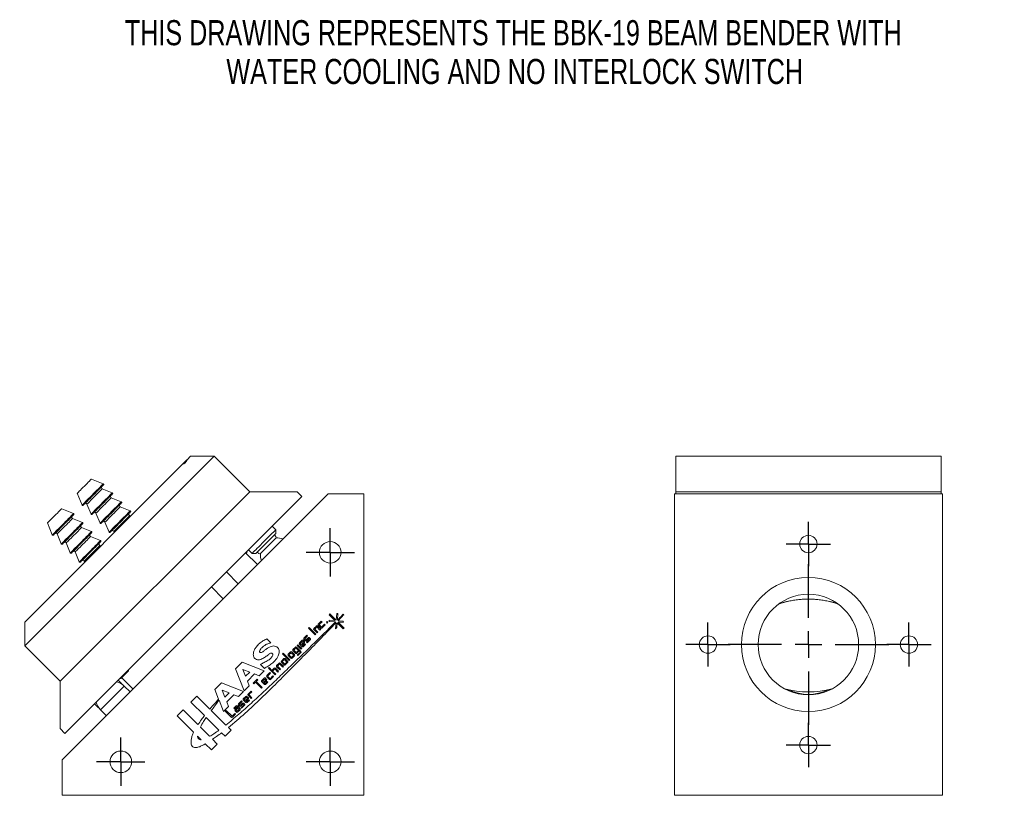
# Model space of a CAD drawing. Header units: inches. Extents: x 1.8 to 19.2, y 2.8 to 15.2.
# Tile 1 of 4: x 1.8 to 9.2, y 7.4 to 13.2. Entities that reach past the tile are written whole.
import ezdxf

# ---------------------------------------------------------------- set-up
doc = ezdxf.new("R2010")
doc.units = ezdxf.units.IN
doc.header["$MEASUREMENT"] = 0
doc.layers.add('SLD-0', color=7, linetype='Continuous')
doc.styles.add('SLDTEXTSTYLE0', font='TXT', dxfattribs={"width": 0.75})

# ---------------------------------------------------------------- blocks, each defined once
blk = doc.blocks.new('SW_NOTE_0')
at = {"layer": 'SLD-0', "color": 0, "char_height": 0.1875, "attachment_point": 2, "style": 'SLDTEXTSTYLE0'}
for s, insert in [('THIS DRAWING REPRESENTS THE BBK-19 BEAM BENDER WITH', (3.4424, 0.2417)), ('WATER COOLING AND NO INTERLOCK SWITCH', (3.4539, -0.0477))]:
    blk.add_mtext(s, dxfattribs=dict(at, insert=insert))
blk = doc.blocks.new('SW_CENTERMARKSYMBOL_8')
at = {"layer": 'SLD-0', "color": 0}
for p, q in [((0, 0.1), (0, 0.165)), ((0, 0), (0, 0.1)), ((-0.1, 0), (-0.165, 0)), ((0, 0), (-0.1, 0)), ((0, 0), (0, -0.1)), ((0, 0), (0.1, 0)), ((0.1, 0), (0.165, 0)), ((0, -0.1), (0, -0.165))]:
    blk.add_line(p, q, dxfattribs=at)
blk = doc.blocks.new('SW_CENTERMARKSYMBOL_9')
at = {"layer": 'SLD-0', "color": 0}
for p, q in [((0, 0.1), (0, 0.165)), ((0, 0), (0, 0.1)), ((-0.1, 0), (-0.165, 0)), ((0, 0), (-0.1, 0)), ((0, 0), (0, -0.1)), ((0, 0), (0.1, 0)), ((0.1, 0), (0.165, 0)), ((0, -0.1), (0, -0.165))]:
    blk.add_line(p, q, dxfattribs=at)
blk = doc.blocks.new('SW_CENTERMARKSYMBOL_10')
at = {"layer": 'SLD-0', "color": 0}
for p, q in [((0, 0.1), (0, 0.165)), ((0, 0), (0, 0.1)), ((-0.1, 0), (-0.165, 0)), ((0, 0), (-0.1, 0)), ((0, 0), (0, -0.1)), ((0, 0), (0.1, 0)), ((0.1, 0), (0.165, 0)), ((0, -0.1), (0, -0.165))]:
    blk.add_line(p, q, dxfattribs=at)
blk = doc.blocks.new('SW_CENTERMARKSYMBOL_11')
at = {"layer": 'SLD-0', "color": 0}
for p, q in [((0, 0.1), (0, 0.165)), ((0, 0), (0, 0.1)), ((-0.1, 0), (-0.165, 0)), ((0, 0), (-0.1, 0)), ((0, 0), (0, -0.1)), ((0, 0), (0.1, 0)), ((0.1, 0), (0.165, 0)), ((0, -0.1), (0, -0.165))]:
    blk.add_line(p, q, dxfattribs=at)
blk = doc.blocks.new('SW_CENTERMARKSYMBOL_12')
at = {"layer": 'SLD-0', "color": 0}
for p, q in [((0, 0.2), (0, 0.6)), ((0, 0), (0, 0.1)), ((-0.2, 0), (-0.6, 0)), ((0, 0), (-0.1, 0)), ((0, 0), (0, -0.1)), ((0, 0), (0.1, 0)), ((0.2, 0), (0.6, 0)), ((0, -0.2), (0, -0.6))]:
    blk.add_line(p, q, dxfattribs=at)
blk = doc.blocks.new('SW_CENTERMARKSYMBOL_13')
at = {"layer": 'SLD-0', "color": 0}
for p, q in [((0, 0.1), (0, 0.1805)), ((0, 0), (0, 0.1)), ((-0.1, 0), (-0.1805, 0)), ((0, 0), (-0.1, 0)), ((0, 0), (0, -0.1)), ((0, 0), (0.1, 0)), ((0.1, 0), (0.1805, 0)), ((0, -0.1), (0, -0.1805))]:
    blk.add_line(p, q, dxfattribs=at)
blk = doc.blocks.new('SW_CENTERMARKSYMBOL_14')
at = {"layer": 'SLD-0', "color": 0}
for p, q in [((0, 0.1), (0, 0.1805)), ((0, 0), (0, 0.1)), ((-0.1, 0), (-0.1805, 0)), ((0, 0), (-0.1, 0)), ((0, 0), (0, -0.1)), ((0, 0), (0.1, 0)), ((0.1, 0), (0.1805, 0)), ((0, -0.1), (0, -0.1805))]:
    blk.add_line(p, q, dxfattribs=at)
blk = doc.blocks.new('SW_CENTERMARKSYMBOL_15')
at = {"layer": 'SLD-0', "color": 0}
for p, q in [((0, 0.1), (0, 0.1805)), ((0, 0), (0, 0.1)), ((-0.1, 0), (-0.1805, 0)), ((0, 0), (-0.1, 0)), ((0, 0), (0, -0.1)), ((0, 0), (0.1, 0)), ((0.1, 0), (0.1805, 0)), ((0, -0.1), (0, -0.1805))]:
    blk.add_line(p, q, dxfattribs=at)

msp = doc.modelspace()

# ---------------------------------------------------------------- linework, layer by layer
at = {"color": 7, "linetype": 'Continuous', "lineweight": 15}
for p, q in [((3.2745, 9.9483), (1.8603, 8.534)), ((3.0716, 9.9221), (3.0977, 9.9483)), ((3.2745, 9.9483), (3.0977, 9.9483)), ((3.2745, 9.9483), (3.5396, 9.6831)), ((8.6996, 9.9483), (6.7196, 9.9483)), ((6.7196, 9.9483), (6.7196, 9.6831)), ((8.6996, 9.9483), (8.6996, 9.6831)), ((1.8603, 8.7108), (3.0347, 9.8853)), ((2.4469, 9.7421), (2.3583, 9.7781)), ((2.5141, 9.675), (2.4395, 9.7052)), ((3.5396, 9.6831), (2.1254, 8.2689)), ((2.1405, 7.683), (4.1255, 9.668)), ((3.9285, 9.6477), (2.1608, 7.88)), ((2.2522, 9.672), (2.2882, 9.5834)), ((2.5812, 9.6078), (2.5066, 9.6381)), ((3.8932, 9.6831), (3.5396, 9.6831)), ((3.8932, 9.6831), (3.9285, 9.6477)), ((4.1255, 9.668), (4.3905, 9.668)), ((4.3905, 9.668), (4.3905, 7.418)), ((6.7096, 9.668), (6.7096, 7.418)), ((8.7096, 9.668), (6.7096, 9.668)), ((6.7207, 9.6831), (6.7196, 9.6831)), ((6.7196, 9.6831), (6.7196, 9.668)), ((8.6996, 9.6831), (6.7207, 9.6831)), ((6.7207, 9.6831), (6.7207, 9.668)), ((8.6996, 9.6831), (8.6996, 9.668)), ((8.7096, 9.668), (8.7096, 7.418)), ((2.2251, 9.5204), (2.1365, 9.5563)), ((2.3251, 9.5909), (2.3553, 9.5162)), ((2.6484, 9.5406), (2.5738, 9.5709)), ((2.0835, 9.5033), (2.0304, 9.4502)), ((2.2923, 9.4532), (2.2177, 9.4834)), ((2.3922, 9.5237), (2.4225, 9.4491)), ((2.652, 9.5026), (2.6437, 9.5049)), ((2.0304, 9.4502), (2.0664, 9.3616)), ((2.1605, 9.4263), (2.1033, 9.3691)), ((2.3595, 9.386), (2.2848, 9.4163)), ((2.4594, 9.4565), (2.4897, 9.3819)), ((3.7337, 9.3999), (3.7072, 9.4264)), ((2.1033, 9.3691), (2.1335, 9.2944)), ((2.4266, 9.3188), (2.352, 9.3491)), ((2.5254, 9.3866), (2.5277, 9.3783)), ((3.7337, 9.3716), (3.5946, 9.2324)), ((3.7337, 9.3716), (3.7337, 9.3999)), ((2.1705, 9.3019), (2.2007, 9.2273)), ((2.4302, 9.2808), (2.4219, 9.2831)), ((2.2376, 9.2347), (2.2679, 9.1601)), ((3.5973, 9.1397), (3.5089, 9.2281)), ((3.5179, 9.2302), (3.5179, 9.2371)), ((3.5304, 9.2496), (3.557, 9.2231)), ((3.557, 9.2231), (3.5681, 9.2342)), ((3.557, 9.2231), (3.5852, 9.2231)), ((3.5946, 9.2324), (3.5852, 9.2231)), ((2.3036, 9.1648), (2.3059, 9.1565)), ((3.4539, 8.9963), (3.3655, 9.0847)), ((3.2541, 8.9733), (3.3425, 8.885)), ((4.1324, 8.7657), (4.1383, 8.7717)), ((4.1758, 8.7222), (4.1324, 8.7657)), ((4.1383, 8.7717), (4.1859, 8.7241)), ((4.1859, 8.7241), (4.1902, 8.7741)), ((4.1902, 8.7741), (4.198, 8.7735)), ((4.198, 8.7735), (4.1939, 8.7259)), ((4.2381, 8.7691), (4.2418, 8.7655)), ((1.8603, 8.7108), (1.8603, 8.534)), ((4.0188, 8.663), (4.0369, 8.6811)), ((4.0407, 8.6746), (4.0246, 8.6585)), ((4.064, 8.6512), (4.0407, 8.6746)), ((4.0456, 8.6811), (4.0697, 8.6569)), ((4.0517, 8.6961), (4.0741, 8.7185)), ((4.0715, 8.6676), (4.0517, 8.6874)), ((4.0793, 8.7133), (4.0576, 8.6916)), ((4.0576, 8.6916), (4.0765, 8.6726)), ((4.0741, 8.7185), (4.0793, 8.7133)), ((4.0765, 8.6726), (4.0983, 8.6944)), ((4.1027, 8.69), (4.0802, 8.6676)), ((4.0983, 8.6944), (4.1027, 8.69)), ((4.1119, 8.7097), (4.1178, 8.7155)), ((4.118, 8.7037), (4.1119, 8.7097)), ((4.1178, 8.7155), (4.1238, 8.7095)), ((4.1238, 8.7095), (4.118, 8.7037)), ((4.1328, 8.7145), (4.1337, 8.7248)), ((4.1798, 8.712), (4.1328, 8.7145)), ((4.1337, 8.7248), (4.1758, 8.7222)), ((4.1806, 8.6608), (4.1844, 8.7054)), ((4.1922, 8.7059), (4.1891, 8.6693)), ((4.2383, 8.6597), (4.1922, 8.7059)), ((4.199, 8.711), (4.2443, 8.6657)), ((4.24, 8.7089), (4.199, 8.711)), ((4.1991, 8.7208), (4.2383, 8.7185)), ((4.2383, 8.7185), (4.24, 8.7089)), ((3.9444, 8.5895), (3.9669, 8.612)), ((3.9721, 8.6068), (3.9503, 8.585)), ((3.9669, 8.612), (3.9721, 8.6068)), ((3.9792, 8.6659), (3.9842, 8.671)), ((4.029, 8.6161), (3.9792, 8.6659)), ((3.9842, 8.671), (4.034, 8.6211)), ((4.043, 8.6301), (4.0188, 8.6543)), ((4.0246, 8.6585), (4.048, 8.6351)), ((4.034, 8.6211), (4.029, 8.6161)), ((4.048, 8.6351), (4.043, 8.6301)), ((4.0697, 8.6569), (4.064, 8.6512)), ((4.1891, 8.6693), (4.1806, 8.6608)), ((4.2443, 8.6657), (4.2383, 8.6597)), ((1.8603, 8.534), (2.1254, 8.2689)), ((3.6679, 8.5848), (3.6968, 8.5559)), ((3.8939, 8.5366), (3.8989, 8.5416)), ((3.9224, 8.5081), (3.8939, 8.5366)), ((3.8989, 8.5416), (3.9274, 8.5131)), ((3.9113, 8.5551), (3.9294, 8.5731)), ((3.9311, 8.5265), (3.9113, 8.5464)), ((3.9171, 8.5505), (3.9332, 8.5666)), ((3.9256, 8.5421), (3.9171, 8.5505)), ((3.9417, 8.5581), (3.9256, 8.5421)), ((3.9475, 8.555), (3.9301, 8.5376)), ((3.9301, 8.5376), (3.9361, 8.5316)), ((3.9332, 8.5666), (3.9417, 8.5581)), ((3.9361, 8.5316), (3.9522, 8.5476)), ((3.9381, 8.5731), (3.9475, 8.5637)), ((3.9565, 8.5433), (3.9398, 8.5265)), ((3.9539, 8.5714), (3.9444, 8.5808)), ((3.9503, 8.585), (3.9588, 8.5765)), ((3.9522, 8.5476), (3.9565, 8.5433)), ((3.9588, 8.5765), (3.9762, 8.5939)), ((3.9807, 8.5894), (3.9626, 8.5714)), ((3.9642, 8.561), (3.9867, 8.5834)), ((3.9686, 8.5566), (3.9642, 8.561)), ((3.991, 8.5791), (3.9686, 8.5566)), ((3.9867, 8.5834), (3.9807, 8.5894)), ((3.9849, 8.5939), (3.991, 8.5878)), ((3.7855, 8.4731), (3.7905, 8.4781)), ((3.8353, 8.4233), (3.7855, 8.4731)), ((3.7905, 8.4781), (3.8403, 8.4283)), ((3.827, 8.4702), (3.8451, 8.4883)), ((3.8468, 8.4417), (3.827, 8.4615)), ((3.8328, 8.4657), (3.8489, 8.4818)), ((3.8518, 8.4467), (3.8328, 8.4657)), ((3.8489, 8.4818), (3.8679, 8.4628)), ((3.8679, 8.4628), (3.8518, 8.4467)), ((3.8538, 8.4883), (3.8736, 8.4685)), ((3.8736, 8.4598), (3.8555, 8.4417)), ((3.8626, 8.5061), (3.8807, 8.5241)), ((3.8824, 8.4775), (3.8626, 8.4973)), ((3.8684, 8.5015), (3.8845, 8.5176)), ((3.8874, 8.4825), (3.8684, 8.5015)), ((3.8845, 8.5176), (3.9035, 8.4986)), ((3.9035, 8.4986), (3.8874, 8.4825)), ((3.8894, 8.5241), (3.9218, 8.4917)), ((3.9092, 8.4956), (3.8911, 8.4775)), ((3.895, 8.4649), (3.9175, 8.4873)), ((3.8994, 8.4605), (3.895, 8.4649)), ((3.9218, 8.483), (3.8994, 8.4605)), ((3.9175, 8.4873), (3.9092, 8.4956)), ((3.9274, 8.5131), (3.9224, 8.5081)), ((3.4346, 8.3625), (3.4842, 8.4121)), ((3.4842, 8.4121), (3.6485, 8.3478)), ((3.6488, 8.3648), (3.6199, 8.3937)), ((3.7407, 8.3864), (3.7587, 8.4045)), ((3.7648, 8.3536), (3.7407, 8.3777)), ((3.7626, 8.398), (3.7465, 8.3819)), ((3.7465, 8.3819), (3.7698, 8.3586)), ((3.7859, 8.3746), (3.7626, 8.398)), ((3.7675, 8.4045), (3.7916, 8.3804)), ((3.7762, 8.4201), (3.7943, 8.4381)), ((3.796, 8.3916), (3.7762, 8.4114)), ((3.7821, 8.4155), (3.7981, 8.4316)), ((3.801, 8.3966), (3.7821, 8.4155)), ((3.7916, 8.3804), (3.7859, 8.3746)), ((3.7981, 8.4316), (3.8171, 8.4126)), ((3.8171, 8.4126), (3.801, 8.3966)), ((3.803, 8.4381), (3.8228, 8.4183)), ((3.8228, 8.4096), (3.8047, 8.3916)), ((3.8403, 8.4283), (3.8353, 8.4233)), ((2.634, 8.3463), (2.5784, 8.2906)), ((2.634, 8.3463), (2.634, 8.3532)), ((3.4989, 8.1982), (3.4346, 8.3625)), ((3.4892, 8.3575), (3.5406, 8.3373)), ((3.5093, 8.3061), (3.4892, 8.3575)), ((3.5406, 8.3373), (3.5093, 8.3061)), ((3.5762, 8.3234), (3.5233, 8.2705)), ((3.6106, 8.31), (3.5762, 8.3234)), ((3.6485, 8.3478), (3.6106, 8.31)), ((3.6668, 8.3112), (3.6893, 8.3336)), ((3.6944, 8.3284), (3.6727, 8.3067)), ((3.6727, 8.3067), (3.6916, 8.2877)), ((3.6789, 8.3666), (3.684, 8.3716)), ((3.7288, 8.3167), (3.6789, 8.3666)), ((3.684, 8.3716), (3.7053, 8.3503)), ((3.6893, 8.3336), (3.6944, 8.3284)), ((3.6916, 8.2877), (3.7134, 8.3095)), ((3.7178, 8.3051), (3.6953, 8.2827)), ((3.7053, 8.3503), (3.7227, 8.3677)), ((3.7265, 8.3612), (3.7105, 8.3451)), ((3.7105, 8.3451), (3.7338, 8.3218)), ((3.7134, 8.3095), (3.7178, 8.3051)), ((3.7499, 8.3378), (3.7265, 8.3612)), ((3.7338, 8.3218), (3.7288, 8.3167)), ((3.7314, 8.3677), (3.7556, 8.3435)), ((3.7556, 8.3435), (3.7499, 8.3378)), ((3.7698, 8.3586), (3.7648, 8.3536)), ((2.1254, 8.2689), (2.1254, 7.9153)), ((2.6027, 8.2328), (2.5143, 8.1444)), ((2.5847, 8.2508), (2.5582, 8.2774)), ((2.5714, 8.2906), (2.5784, 8.2906)), ((2.5828, 8.249), (2.5847, 8.2508)), ((2.5839, 8.2962), (2.6688, 8.2112)), ((2.5847, 8.2477), (2.5847, 8.2508)), ((2.6466, 8.189), (2.6027, 8.2328)), ((3.2794, 8.2073), (3.329, 8.2569)), ((3.329, 8.2569), (3.4933, 8.1926)), ((3.5367, 8.236), (3.4989, 8.1982)), ((3.5233, 8.2705), (3.5367, 8.236)), ((3.5657, 8.2536), (3.596, 8.284)), ((3.5698, 8.2495), (3.5657, 8.2536)), ((3.5829, 8.2626), (3.5698, 8.2495)), ((3.6287, 8.2169), (3.5829, 8.2626)), ((3.6002, 8.2798), (3.588, 8.2676)), ((3.588, 8.2676), (3.6337, 8.2219)), ((3.596, 8.284), (3.6002, 8.2798)), ((3.6298, 8.2742), (3.6479, 8.2922)), ((3.6496, 8.2457), (3.6298, 8.2655)), ((3.6356, 8.2696), (3.6517, 8.2857)), ((3.6441, 8.2612), (3.6356, 8.2696)), ((3.6602, 8.2772), (3.6441, 8.2612)), ((3.666, 8.2741), (3.6486, 8.2567)), ((3.6486, 8.2567), (3.6546, 8.2507)), ((3.6517, 8.2857), (3.6602, 8.2772)), ((3.6546, 8.2507), (3.6707, 8.2667)), ((3.6566, 8.2922), (3.666, 8.2828)), ((3.675, 8.2624), (3.6583, 8.2457)), ((3.6866, 8.2827), (3.6668, 8.3025)), ((3.6707, 8.2667), (3.675, 8.2624)), ((3.1014, 8.1135), (3.1457, 8.1578)), ((3.1457, 8.1578), (3.2419, 8.0616)), ((3.3077, 8.135), (3.2794, 8.2073)), ((3.334, 8.2023), (3.3854, 8.1822)), ((3.3541, 8.1509), (3.334, 8.2023)), ((3.3854, 8.1822), (3.3541, 8.1509)), ((3.421, 8.1682), (3.3681, 8.1153)), ((3.4555, 8.1548), (3.421, 8.1682)), ((3.4933, 8.1926), (3.4555, 8.1548)), ((3.5272, 8.1737), (3.5496, 8.1961)), ((3.5513, 8.1408), (3.5272, 8.1649)), ((3.5548, 8.1909), (3.533, 8.1691)), ((3.533, 8.1691), (3.5563, 8.1458)), ((3.5496, 8.1961), (3.5548, 8.1909)), ((3.6337, 8.2219), (3.6287, 8.2169)), ((7.5344, 8.2114), (7.563, 8.2045)), ((7.563, 8.1978), (7.563, 8.2045)), ((7.8561, 8.2045), (7.8847, 8.2114)), ((7.8561, 8.2045), (7.8561, 8.1978)), ((2.3814, 8.1006), (2.4079, 8.0741)), ((3.2023, 8.0125), (3.1014, 8.1135)), ((3.3437, 8.043), (3.3105, 8.1279)), ((3.3681, 8.1153), (3.3815, 8.0809)), ((3.422, 8.0685), (3.4387, 8.0852)), ((3.4474, 8.0852), (3.4673, 8.0654)), ((3.455, 8.1004), (3.4775, 8.1228)), ((3.4645, 8.0822), (3.455, 8.0916)), ((3.4827, 8.1176), (3.4609, 8.0958)), ((3.4609, 8.0958), (3.4694, 8.0874)), ((3.4694, 8.0874), (3.4868, 8.1048)), ((3.4913, 8.1003), (3.4732, 8.0822)), ((3.4749, 8.0718), (3.4973, 8.0943)), ((3.4775, 8.1228), (3.4827, 8.1176)), ((3.5016, 8.0899), (3.4792, 8.0675)), ((3.4973, 8.0943), (3.4913, 8.1003)), ((3.4919, 8.138), (3.51, 8.1561)), ((3.5117, 8.1095), (3.4919, 8.1293)), ((3.4955, 8.1048), (3.5016, 8.0986)), ((3.4978, 8.1334), (3.5138, 8.1495)), ((3.5062, 8.125), (3.4978, 8.1334)), ((3.5223, 8.1411), (3.5062, 8.125)), ((3.5281, 8.1379), (3.5107, 8.1205)), ((3.5107, 8.1205), (3.5167, 8.1145)), ((3.5138, 8.1495), (3.5223, 8.1411)), ((3.5167, 8.1145), (3.5328, 8.1305)), ((3.5187, 8.1561), (3.5281, 8.1466)), ((3.5372, 8.1262), (3.5204, 8.1095)), ((3.5328, 8.1305), (3.5372, 8.1262)), ((3.5563, 8.1458), (3.5513, 8.1408)), ((2.4079, 8.0741), (2.4098, 8.0759)), ((2.4079, 8.0741), (2.411, 8.0741)), ((2.4259, 8.056), (2.4698, 8.0122)), ((2.9989, 8.011), (3.0433, 8.0554)), ((3.1211, 7.8889), (2.9989, 8.011)), ((3.0433, 8.0554), (3.1534, 7.9453)), ((3.2528, 8.0507), (3.361, 7.9425)), ((3.3815, 8.0809), (3.3437, 8.043)), ((3.3575, 8.0452), (3.3637, 8.0514)), ((3.4024, 8.0003), (3.3575, 8.0452)), ((3.3637, 8.0514), (3.4078, 8.0073)), ((3.4078, 8.0073), (3.4284, 8.0279)), ((3.4336, 8.0227), (3.4111, 8.0003)), ((3.4264, 8.0641), (3.422, 8.0685)), ((3.4424, 8.0802), (3.4264, 8.0641)), ((3.4284, 8.0279), (3.4336, 8.0227)), ((3.431, 8.0568), (3.4484, 8.0742)), ((3.4405, 8.0386), (3.431, 8.0481)), ((3.4369, 8.0536), (3.4529, 8.0697)), ((3.4453, 8.0452), (3.4369, 8.0536)), ((3.4484, 8.0742), (3.4424, 8.0802)), ((3.4614, 8.0612), (3.4453, 8.0452)), ((3.4673, 8.0567), (3.4492, 8.0386)), ((3.4529, 8.0697), (3.4614, 8.0612)), ((3.4792, 8.0675), (3.4749, 8.0718)), ((3.2154, 7.9995), (3.3103, 7.9045)), ((2.1254, 7.9153), (2.1608, 7.88)), ((3.2405, 7.8581), (3.1717, 7.9269)), ((3.3559, 7.8589), (3.3302, 7.8846)), ((3.4003, 7.9032), (3.3559, 7.8589)), ((3.3801, 7.9234), (3.4003, 7.9032)), ((3.15, 7.86), (3.1778, 7.8321)), ((3.2535, 7.7565), (3.2081, 7.8019)), ((3.2978, 7.8008), (3.2535, 7.7565)), ((3.2626, 7.8361), (3.2978, 7.8008)), ((7.6446, 7.793), (7.7746, 7.793)), ((2.1405, 7.418), (2.1405, 7.683)), ((4.3905, 7.418), (2.1405, 7.418)), ((8.7096, 7.418), (6.7096, 7.418))]:
    msp.add_line(p, q, dxfattribs=at)
at = {"color": 7, "linetype": 'Continuous', "lineweight": 15, "flags": 128}
for points in [[(3.0347, 9.8853), (3.0351, 9.8856), (3.0439, 9.8944), (3.0531, 9.9037), (3.0624, 9.913), (3.0712, 9.9218), (3.0716, 9.9221)], [(2.3583, 9.7781), (2.3573, 9.7771), (2.3543, 9.774), (2.3494, 9.7691), (2.3428, 9.7625), (2.3347, 9.7545), (2.3256, 9.7453), (2.3156, 9.7354), (2.3053, 9.725)], [(2.3053, 9.725), (2.2949, 9.7147), (2.285, 9.7047), (2.2758, 9.6956), (2.2678, 9.6875), (2.2612, 9.6809), (2.2563, 9.676), (2.2532, 9.673), (2.2522, 9.672)], [(2.2882, 9.5834), (2.2882, 9.5835), (2.2898, 9.585), (2.2933, 9.5886), (2.2988, 9.594), (2.306, 9.6013), (2.3149, 9.6101), (2.3251, 9.6204), (2.3364, 9.6317), (2.3485, 9.6438), (2.3611, 9.6564), (2.3739, 9.6692), (2.3865, 9.6818), (2.3986, 9.6939), (2.4099, 9.7052), (2.4202, 9.7154), (2.429, 9.7243), (2.4363, 9.7315), (2.4417, 9.737), (2.4453, 9.7405), (2.4468, 9.7421), (2.4469, 9.7421)], [(2.4485, 9.734), (2.4483, 9.7337), (2.4462, 9.7317), (2.4421, 9.7276), (2.4362, 9.7216), (2.4284, 9.7139), (2.4192, 9.7046), (2.4087, 9.6941), (2.3971, 9.6826), (2.385, 9.6704), (2.3724, 9.6579)], [(2.4395, 9.7052), (2.4394, 9.7052), (2.4378, 9.7036), (2.4343, 9.7001), (2.4288, 9.6946), (2.4217, 9.6875), (2.4132, 9.679), (2.4035, 9.6693), (2.3931, 9.6589), (2.3823, 9.648)], [(2.3724, 9.6579), (2.3599, 9.6453), (2.3477, 9.6332), (2.3362, 9.6216), (2.3257, 9.6111), (2.3164, 9.6019), (2.3087, 9.5941), (2.3027, 9.5882), (2.2987, 9.5841), (2.2966, 9.582), (2.2963, 9.5818)], [(2.3823, 9.648), (2.3714, 9.6372), (2.361, 9.6268), (2.3513, 9.6171), (2.3428, 9.6086), (2.3357, 9.6015), (2.3302, 9.596), (2.3267, 9.5925), (2.3251, 9.5909), (2.3251, 9.5909)], [(2.3553, 9.5162), (2.3554, 9.5163), (2.3569, 9.5178), (2.3605, 9.5214), (2.366, 9.5269), (2.3732, 9.5341), (2.3821, 9.543), (2.3923, 9.5532), (2.4036, 9.5645), (2.4157, 9.5766), (2.4283, 9.5892), (2.4411, 9.602), (2.4537, 9.6146), (2.4658, 9.6267), (2.4771, 9.638), (2.4873, 9.6482), (2.4962, 9.6571), (2.5034, 9.6643), (2.5089, 9.6698), (2.5125, 9.6734), (2.514, 9.6749), (2.5141, 9.675)], [(2.5157, 9.6668), (2.5155, 9.6665), (2.5134, 9.6645), (2.5093, 9.6604), (2.5033, 9.6544), (2.4956, 9.6467), (2.4864, 9.6374), (2.4758, 9.6269), (2.4643, 9.6154), (2.4521, 9.6032), (2.4396, 9.5907)], [(2.5066, 9.6381), (2.5066, 9.638), (2.505, 9.6364), (2.5015, 9.6329), (2.496, 9.6275), (2.4889, 9.6203), (2.4804, 9.6118), (2.4707, 9.6021), (2.4603, 9.5917), (2.4494, 9.5809)], [(2.1365, 9.5563), (2.1355, 9.5553), (2.1325, 9.5522), (2.1276, 9.5473), (2.121, 9.5408), (2.1129, 9.5327), (2.1038, 9.5235), (2.0938, 9.5136), (2.0835, 9.5033)], [(2.4396, 9.5907), (2.4271, 9.5782), (2.4149, 9.566), (2.4034, 9.5545), (2.3929, 9.5439), (2.3836, 9.5347), (2.3759, 9.527), (2.3699, 9.521), (2.3658, 9.5169), (2.3638, 9.5148), (2.3635, 9.5146)], [(2.4494, 9.5809), (2.4386, 9.57), (2.4282, 9.5596), (2.4185, 9.5499), (2.41, 9.5414), (2.4029, 9.5343), (2.3974, 9.5288), (2.3939, 9.5253), (2.3923, 9.5237), (2.3922, 9.5237)], [(2.4225, 9.4491), (2.4226, 9.4491), (2.4241, 9.4507), (2.4277, 9.4542), (2.4331, 9.4597), (2.4404, 9.467), (2.4492, 9.4758), (2.4595, 9.486), (2.4708, 9.4973), (2.4829, 9.5094), (2.4955, 9.522), (2.5083, 9.5348), (2.5209, 9.5474), (2.533, 9.5595), (2.5443, 9.5709), (2.5545, 9.5811), (2.5634, 9.5899), (2.5706, 9.5972), (2.5761, 9.6026), (2.5796, 9.6062), (2.5812, 9.6077), (2.5812, 9.6078)], [(2.5829, 9.5996), (2.5826, 9.5994), (2.5806, 9.5973), (2.5765, 9.5932), (2.5705, 9.5872), (2.5628, 9.5795), (2.5535, 9.5703), (2.543, 9.5597), (2.5315, 9.5482), (2.5193, 9.536), (2.5068, 9.5235)], [(2.5738, 9.5709), (2.5737, 9.5708), (2.5722, 9.5693), (2.5686, 9.5657), (2.5632, 9.5603), (2.5561, 9.5532), (2.5475, 9.5446), (2.5379, 9.5349), (2.5274, 9.5245), (2.5166, 9.5137)], [(2.0664, 9.3616), (2.0664, 9.3617), (2.068, 9.3632), (2.0715, 9.3668), (2.077, 9.3723), (2.0843, 9.3795), (2.0931, 9.3884), (2.1033, 9.3986), (2.1146, 9.4099), (2.1267, 9.422), (2.1393, 9.4346), (2.1521, 9.4474), (2.1647, 9.46), (2.1768, 9.4721), (2.1882, 9.4834), (2.1984, 9.4936), (2.2072, 9.5025), (2.2145, 9.5097), (2.2199, 9.5152), (2.2235, 9.5188), (2.225, 9.5203), (2.2251, 9.5204)], [(2.2268, 9.5122), (2.2265, 9.5119), (2.2244, 9.5099), (2.2203, 9.5058), (2.2144, 9.4998), (2.2066, 9.4921), (2.1974, 9.4828), (2.1869, 9.4723), (2.1754, 9.4608), (2.1632, 9.4486), (2.1506, 9.4361)], [(2.2177, 9.4834), (2.2176, 9.4834), (2.216, 9.4818), (2.2125, 9.4783), (2.2071, 9.4728), (2.1999, 9.4657), (2.1914, 9.4572), (2.1817, 9.4475), (2.1713, 9.4371), (2.1605, 9.4263)], [(2.5068, 9.5235), (2.4943, 9.511), (2.4821, 9.4988), (2.4706, 9.4873), (2.46, 9.4768), (2.4508, 9.4675), (2.4431, 9.4598), (2.4371, 9.4538), (2.433, 9.4497), (2.4309, 9.4477), (2.4307, 9.4474)], [(2.5166, 9.5137), (2.5058, 9.5029), (2.4954, 9.4924), (2.4857, 9.4828), (2.4771, 9.4742), (2.47, 9.4671), (2.4646, 9.4617), (2.461, 9.4581), (2.4595, 9.4566), (2.4594, 9.4565)], [(2.4897, 9.3819), (2.4897, 9.382), (2.4913, 9.3835), (2.4948, 9.387), (2.5003, 9.3925), (2.5076, 9.3998), (2.5164, 9.4086), (2.5266, 9.4188), (2.5379, 9.4301), (2.5501, 9.4423), (2.5627, 9.4549), (2.5754, 9.4676), (2.588, 9.4802), (2.6002, 9.4924), (2.6115, 9.5037), (2.6217, 9.5139), (2.6305, 9.5227), (2.6378, 9.53), (2.6433, 9.5355), (2.6468, 9.539), (2.6484, 9.5406), (2.6484, 9.5406)], [(2.6501, 9.5325), (2.6498, 9.5322), (2.6477, 9.5301), (2.6437, 9.526), (2.6377, 9.5201), (2.63, 9.5123), (2.6207, 9.5031), (2.6102, 9.4926), (2.5987, 9.4811), (2.5865, 9.4689), (2.574, 9.4563)], [(2.6437, 9.5049), (2.6436, 9.5048), (2.642, 9.5032), (2.6383, 9.4995), (2.6327, 9.4939), (2.6253, 9.4865), (2.6165, 9.4777), (2.6065, 9.4677), (2.5957, 9.4569), (2.5846, 9.4458)], [(2.1506, 9.4361), (2.1381, 9.4235), (2.1259, 9.4114), (2.1144, 9.3999), (2.1039, 9.3893), (2.0946, 9.3801), (2.0869, 9.3724), (2.0809, 9.3664), (2.0769, 9.3623), (2.0748, 9.3602), (2.0745, 9.36)], [(2.1335, 9.2944), (2.1336, 9.2945), (2.1351, 9.296), (2.1387, 9.2996), (2.1442, 9.3051), (2.1514, 9.3123), (2.1603, 9.3212), (2.1705, 9.3314), (2.1818, 9.3427), (2.1939, 9.3548), (2.2065, 9.3674), (2.2193, 9.3802), (2.2319, 9.3928), (2.244, 9.4049), (2.2553, 9.4162), (2.2655, 9.4264), (2.2744, 9.4353), (2.2816, 9.4425), (2.2871, 9.448), (2.2907, 9.4516), (2.2922, 9.4531), (2.2923, 9.4532)], [(2.2939, 9.445), (2.2937, 9.4448), (2.2916, 9.4427), (2.2875, 9.4386), (2.2815, 9.4326), (2.2738, 9.4249), (2.2646, 9.4157), (2.254, 9.4051), (2.2425, 9.3936), (2.2303, 9.3814), (2.2178, 9.3689)], [(2.2848, 9.4163), (2.2848, 9.4162), (2.2832, 9.4147), (2.2797, 9.4111), (2.2742, 9.4057), (2.2671, 9.3985), (2.2586, 9.39), (2.2489, 9.3803), (2.2385, 9.3699), (2.2276, 9.3591)], [(2.574, 9.4563), (2.5614, 9.4438), (2.5492, 9.4316), (2.5377, 9.4201), (2.5272, 9.4096), (2.518, 9.4003), (2.5102, 9.3926), (2.5043, 9.3866), (2.5002, 9.3826), (2.4981, 9.3805), (2.4978, 9.3802)], [(2.5846, 9.4458), (2.5734, 9.4346), (2.5626, 9.4238), (2.5526, 9.4138), (2.5438, 9.405), (2.5364, 9.3976), (2.5308, 9.392), (2.5271, 9.3883), (2.5255, 9.3867), (2.5254, 9.3866)], [(2.2178, 9.3689), (2.2053, 9.3564), (2.1931, 9.3442), (2.1816, 9.3327), (2.1711, 9.3222), (2.1618, 9.3129), (2.1541, 9.3052), (2.1481, 9.2992), (2.144, 9.2951), (2.142, 9.293), (2.1417, 9.2928)], [(2.2276, 9.3591), (2.2168, 9.3483), (2.2064, 9.3378), (2.1967, 9.3282), (2.1882, 9.3196), (2.1811, 9.3125), (2.1756, 9.3071), (2.1721, 9.3035), (2.1705, 9.302), (2.1705, 9.3019)], [(2.2007, 9.2273), (2.2008, 9.2273), (2.2023, 9.2289), (2.2059, 9.2324), (2.2113, 9.2379), (2.2186, 9.2452), (2.2275, 9.254), (2.2377, 9.2642), (2.249, 9.2755), (2.2611, 9.2876), (2.2737, 9.3003), (2.2865, 9.313), (2.2991, 9.3256), (2.3112, 9.3377), (2.3225, 9.3491), (2.3327, 9.3593), (2.3416, 9.3681), (2.3488, 9.3754), (2.3543, 9.3809), (2.3578, 9.3844), (2.3594, 9.3859), (2.3595, 9.386)], [(2.3611, 9.3778), (2.3608, 9.3776), (2.3588, 9.3755), (2.3547, 9.3714), (2.3487, 9.3654), (2.341, 9.3577), (2.3317, 9.3485), (2.3212, 9.338), (2.3097, 9.3264), (2.2975, 9.3143), (2.285, 9.3017)], [(2.352, 9.3491), (2.3519, 9.349), (2.3504, 9.3475), (2.3468, 9.3439), (2.3414, 9.3385), (2.3343, 9.3314), (2.3257, 9.3228), (2.3161, 9.3132), (2.3056, 9.3027), (2.2948, 9.2919)], [(3.5681, 9.2342), (3.5755, 9.2417), (3.5846, 9.2508), (3.5951, 9.2613), (3.6068, 9.273), (3.6194, 9.2856), (3.6326, 9.2988), (3.6461, 9.3123), (3.6596, 9.3257), (3.6727, 9.3389), (3.6852, 9.3514), (3.6968, 9.363), (3.7072, 9.3733), (3.7161, 9.3823), (3.7234, 9.3895), (3.7288, 9.3949), (3.7323, 9.3984), (3.7337, 9.3999), (3.7337, 9.3999)], [(3.6198, 9.2216), (3.6311, 9.2329), (3.6437, 9.2455), (3.6571, 9.259), (3.6711, 9.2729), (3.6853, 9.2871), (3.6993, 9.3011), (3.7128, 9.3146), (3.7253, 9.3271), (3.7367, 9.3385)], [(3.7379, 9.3386), (3.7336, 9.3486), (3.7249, 9.3628)], [(2.285, 9.3017), (2.2725, 9.2892), (2.2603, 9.277), (2.2488, 9.2655), (2.2382, 9.255), (2.229, 9.2457), (2.2213, 9.238), (2.2153, 9.232), (2.2112, 9.2279), (2.2091, 9.2259), (2.2089, 9.2256)], [(2.2948, 9.2919), (2.284, 9.2811), (2.2736, 9.2706), (2.2639, 9.261), (2.2554, 9.2524), (2.2482, 9.2453), (2.2428, 9.2399), (2.2392, 9.2363), (2.2377, 9.2348), (2.2376, 9.2347)], [(2.2679, 9.1601), (2.268, 9.1602), (2.2695, 9.1617), (2.273, 9.1653), (2.2785, 9.1707), (2.2858, 9.178), (2.2946, 9.1868), (2.3048, 9.197), (2.3161, 9.2084), (2.3283, 9.2205), (2.3409, 9.2331), (2.3536, 9.2459), (2.3663, 9.2585), (2.3784, 9.2706), (2.3897, 9.2819), (2.3999, 9.2921), (2.4087, 9.3009), (2.416, 9.3082), (2.4215, 9.3137), (2.425, 9.3172), (2.4266, 9.3188), (2.4266, 9.3188)], [(2.4283, 9.3107), (2.428, 9.3104), (2.426, 9.3083), (2.4219, 9.3043), (2.4159, 9.2983), (2.4082, 9.2905), (2.3989, 9.2813), (2.3884, 9.2708), (2.3769, 9.2593), (2.3647, 9.2471), (2.3522, 9.2346)], [(2.4219, 9.2831), (2.4218, 9.283), (2.4202, 9.2814), (2.4165, 9.2777), (2.4109, 9.2721), (2.4036, 9.2648), (2.3947, 9.2559), (2.3847, 9.2459), (2.3739, 9.2351), (2.3628, 9.224)], [(2.3522, 9.2346), (2.3396, 9.222), (2.3275, 9.2098), (2.3159, 9.1983), (2.3054, 9.1878), (2.2962, 9.1786), (2.2885, 9.1708), (2.2825, 9.1648), (2.2784, 9.1608), (2.2763, 9.1587), (2.2761, 9.1584)], [(2.3628, 9.224), (2.3516, 9.2128), (2.3408, 9.202), (2.3308, 9.192), (2.322, 9.1832), (2.3146, 9.1758), (2.309, 9.1702), (2.3053, 9.1665), (2.3037, 9.1649), (2.3036, 9.1648)], [(3.5179, 9.2302), (3.5174, 9.2296), (3.5149, 9.2272), (3.5124, 9.2246)], [(3.5941, 9.2319), (3.6082, 9.2232), (3.6196, 9.2185)], [(2.5143, 8.1444), (2.5008, 8.1309), (2.4877, 8.1178), (2.4751, 8.1052), (2.4635, 8.0936), (2.453, 8.0831), (2.444, 8.0741), (2.4367, 8.0668), (2.4311, 8.0612), (2.4276, 8.0577), (2.426, 8.0561), (2.4259, 8.056)]]:
    msp.add_lwpolyline(points, dxfattribs=at)
at = {"color": 7, "linetype": 'Continuous', "lineweight": 15}
for centre, radius in [((7.7096, 9.293), 0.065), ((4.1405, 9.231), 0.0805), ((7.7096, 8.543), 0.5), ((7.7096, 8.543), 0.375), ((6.9596, 8.543), 0.065), ((8.4596, 8.543), 0.065), ((7.7096, 7.793), 0.065), ((2.5775, 7.668), 0.0805), ((4.1405, 7.668), 0.0805)]:
    msp.add_circle(centre, radius, dxfattribs=at)
for centre, radius, start, end in [((3.0157, 9.9412), 0.0591, 288.82704, 341.17296), ((2.4432, 9.7145), 0.01, 135, 247.92767), ((2.445, 9.7375), 0.005, 315, 67.92767), ((2.5104, 9.6473), 0.01, 135, 247.92767), ((2.5122, 9.6703), 0.005, 315, 67.92767), ((2.2928, 9.5853), 0.005, 202.07233, 315), ((2.3158, 9.5871), 0.01, 22.07233, 135), ((2.5776, 9.5801), 0.01, 135, 247.92767), ((2.5794, 9.6032), 0.005, 315, 67.92767), ((2.2214, 9.4927), 0.01, 135, 247.92767), ((2.2232, 9.5157), 0.005, 315, 67.92767), ((2.36, 9.5181), 0.005, 202.07233, 315), ((2.383, 9.5199), 0.01, 22.07233, 135), ((2.6463, 9.5145), 0.01, 135, 254.85807), ((2.6465, 9.536), 0.005, 315, 67.92767), ((2.2886, 9.4255), 0.01, 135, 247.92767), ((2.2904, 9.4485), 0.005, 315, 67.92767), ((2.4271, 9.4509), 0.005, 202.07233, 315), ((2.4502, 9.4527), 0.01, 22.07233, 135), ((2.071, 9.3635), 0.005, 202.07233, 315), ((2.094, 9.3653), 0.01, 22.07233, 135), ((2.3558, 9.3584), 0.01, 135, 247.92767), ((2.3576, 9.3814), 0.005, 315, 67.92767), ((2.4943, 9.3838), 0.005, 202.07233, 315), ((2.5158, 9.384), 0.01, 15.14193, 135), ((3.7445, 9.2137), 0.125, 69.45636, 93.59038), ((2.1382, 9.2963), 0.005, 202.07233, 315), ((2.1612, 9.2981), 0.01, 22.07233, 135), ((2.4245, 9.2927), 0.01, 135, 254.85807), ((2.4247, 9.3142), 0.005, 315, 67.92767), ((2.2053, 9.2291), 0.005, 202.07233, 315), ((2.2284, 9.231), 0.01, 22.07233, 135), ((3.7445, 9.2137), 0.125, 176.40962, 200.54364), ((2.2725, 9.162), 0.005, 202.07233, 315), ((2.294, 9.1622), 0.01, 15.14193, 135), ((7.696, 8.2494), 0.6313, 102.1575, 109.23479), ((7.7096, 8.1501), 0.7322, 72.87475, 107.12525), ((7.7232, 8.2494), 0.6313, 70.76521, 77.8425), ((4.0412, 8.6767), 0.00617, 44.99998, 135), ((4.0561, 8.6917), 0.00617, 135, 225), ((4.0231, 8.6586), 0.00617, 135.00014, 224.99999), ((4.0759, 8.6719), 0.00617, 224.99999, 315), ((3.885, 8.5198), 0.00617, 45.00001, 135), ((3.9157, 8.5507), 0.00617, 134.99992, 224.99999), ((3.9337, 8.5688), 0.00617, 44.99998, 135), ((3.9355, 8.5309), 0.00617, 225.00001, 315), ((3.9488, 8.5852), 0.00617, 135, 225), ((3.9432, 8.5594), 0.00617, 314.99989, 45.00009), ((3.9582, 8.5757), 0.00617, 224.99998, 315), ((3.9805, 8.5896), 0.00617, 45.00001, 135.00001), ((3.9867, 8.5834), 0.00617, 315, 45.00012), ((3.8313, 8.4659), 0.00617, 135, 225), ((3.8494, 8.484), 0.00617, 45.00001, 135), ((3.867, 8.5017), 0.00617, 135, 225), ((3.8692, 8.4642), 0.00617, 315.00002, 45.00002), ((3.8868, 8.4819), 0.00617, 224.99998, 315), ((3.9175, 8.4873), 0.00617, 315, 44.99999), ((3.745, 8.3821), 0.00617, 135.00003, 224.99999), ((3.7631, 8.4002), 0.00617, 45.00001, 135), ((3.7806, 8.4157), 0.00617, 135, 225), ((3.7987, 8.4338), 0.00617, 44.99995, 135), ((3.8004, 8.3959), 0.00617, 224.99999, 315), ((3.8185, 8.414), 0.00617, 315, 45.00002), ((3.8511, 8.4461), 0.00617, 224.99999, 315), ((3.6712, 8.3068), 0.00617, 135, 224.99999), ((3.7271, 8.3633), 0.00617, 45.00002, 135), ((2.5143, 8.1444), 0.125, 45, 75.26499), ((3.6341, 8.2698), 0.00617, 134.99999, 225), ((3.6522, 8.2879), 0.00617, 44.99999, 135), ((3.6539, 8.25), 0.00617, 225.00001, 315), ((3.6616, 8.2785), 0.00617, 315, 45), ((3.691, 8.287), 0.00617, 224.99999, 315), ((3.5144, 8.1517), 0.00617, 45, 135), ((3.5315, 8.1693), 0.00617, 134.99999, 225), ((7.7096, 8.8817), 0.6928, 255.35731, 284.64269), ((2.5143, 8.1444), 0.125, 194.73501, 225), ((3.4431, 8.0809), 0.00617, 45.00002, 135), ((3.4594, 8.096), 0.00617, 135, 225), ((3.4911, 8.1004), 0.00617, 45.00002, 135), ((3.4963, 8.1336), 0.00617, 135.00003, 225.00001), ((3.4973, 8.0943), 0.00617, 315, 45.00006), ((3.5161, 8.1138), 0.00617, 225, 315), ((3.5238, 8.1423), 0.00617, 315, 45.00004), ((3.4354, 8.0524), 0.00617, 135.00005, 225.00002), ((3.4448, 8.043), 0.00617, 224.99998, 315), ((3.4688, 8.0866), 0.00617, 225.00002, 315), ((3.4629, 8.0611), 0.00617, 314.99997, 44.99998), ((3.4068, 8.0046), 0.00617, 225, 314.99998)]:
    msp.add_arc(centre, radius, start, end, dxfattribs=at)
msp.add_ellipse((7.7096, 8.5425), major_axis=(0, 0.3712), ratio=0.954931, start_param=2.715427, end_param=3.567758, dxfattribs=at)
for points, knots in [([(7.8561, 8.8666), (7.8443, 8.869), (7.8207, 8.874), (7.783, 8.8788), (7.7454, 8.8815), (7.7087, 8.8824), (7.6721, 8.8815), (7.6348, 8.8786), (7.5977, 8.8738), (7.5746, 8.869), (7.563, 8.8666)], [0, 0, 0, 0, 0.136009, 0.27184, 0.387209, 0.502518, 0.617946, 0.733438, 0.866637, 1, 1, 1, 1]), ([(4.1939, 8.7259), (4.2022, 8.734), (4.2169, 8.7484), (4.2316, 8.7628), (4.2381, 8.7691)], [0, 0, 0, 0, 0.559999, 1, 1, 1, 1]), ([(4.2418, 8.7655), (4.2338, 8.7571), (4.2196, 8.7422), (4.2054, 8.7274), (4.1991, 8.7208)], [0, 0, 0, 0, 0.5600014, 1, 1, 1, 1]), ([(3.361, 7.9425), (3.3936, 7.969), (3.4587, 8.0219), (3.5523, 8.1063), (3.6452, 8.1912), (3.7365, 8.2779), (3.8557, 8.394), (4.005, 8.5371), (4.1215, 8.6537), (4.1798, 8.712)], [0, 0, 0, 0, 0.111998, 0.224024, 0.336028, 0.448019, 0.560016, 0.780005, 1, 1, 1, 1]), ([(4.1844, 8.7054), (4.1113, 8.6304), (3.9652, 8.4802), (3.7785, 8.293), (3.6265, 8.1417), (3.5067, 8.0286), (3.4223, 7.9585), (3.3801, 7.9234)], [0, 0, 0, 0, 0.279972, 0.559991, 0.706658, 0.853304, 1, 1, 1, 1]), ([(3.6199, 8.3937), (3.6293, 8.3993), (3.6482, 8.4107), (3.6772, 8.4232), (3.6962, 8.4394), (3.7072, 8.4528), (3.7125, 8.4615), (3.7124, 8.4693), (3.7099, 8.4744), (3.7057, 8.4784), (3.6982, 8.4795), (3.6897, 8.476), (3.6798, 8.4687), (3.6659, 8.4566), (3.6485, 8.4453), (3.6296, 8.4357), (3.6139, 8.4293), (3.5968, 8.4268), (3.5824, 8.4337), (3.5732, 8.4444), (3.5678, 8.4561), (3.566, 8.4686), (3.5675, 8.4852), (3.5754, 8.5048), (3.5905, 8.5283), (3.611, 8.5511), (3.638, 8.5708), (3.658, 8.5801), (3.6679, 8.5848)], [0, 0, 0, 0, 0.06945, 0.139482, 0.199335, 0.225187, 0.250024, 0.261268, 0.273248, 0.285165, 0.296583, 0.319142, 0.341042, 0.375038, 0.435853, 0.471949, 0.509016, 0.543667, 0.577669, 0.604878, 0.631831, 0.658078, 0.684072, 0.73671, 0.790205, 0.860563, 0.930201, 1, 1, 1, 1]), ([(3.6968, 8.5559), (3.6898, 8.5538), (3.6756, 8.5496), (3.6555, 8.5399), (3.6382, 8.5266), (3.6225, 8.5134), (3.6154, 8.5004), (3.6134, 8.4922), (3.6133, 8.4889), (3.614, 8.4863), (3.6153, 8.4846), (3.6182, 8.4829), (3.6228, 8.4824), (3.6303, 8.4837), (3.641, 8.4917), (3.6549, 8.5037), (3.6733, 8.5161), (3.6908, 8.5264), (3.7086, 8.5321), (3.7257, 8.5329), (3.7419, 8.5265), (3.7541, 8.5143), (3.7607, 8.4982), (3.76, 8.4812), (3.755, 8.4624), (3.745, 8.4424), (3.7278, 8.4206), (3.705, 8.4001), (3.6775, 8.3814), (3.6583, 8.3703), (3.6488, 8.3648)], [0, 0, 0, 0, 0.046495, 0.093117, 0.139646, 0.184644, 0.221524, 0.230264, 0.237858, 0.242324, 0.246596, 0.251183, 0.263157, 0.275044, 0.298419, 0.345599, 0.391666, 0.438041, 0.473397, 0.508721, 0.543909, 0.579971, 0.61522, 0.650303, 0.685614, 0.737783, 0.78999, 0.860312, 0.930471, 1, 1, 1, 1]), ([(3.2419, 8.0616), (3.2539, 8.0756), (3.2753, 8.1005), (3.2978, 8.1245), (3.3077, 8.135)], [0, 0, 0, 0, 0.559954, 1, 1, 1, 1]), ([(3.3105, 8.1279), (3.2999, 8.1134), (3.2809, 8.0875), (3.2614, 8.0619), (3.2528, 8.0507)], [0, 0, 0, 0, 0.559987, 1, 1, 1, 1]), ([(3.1534, 7.9453), (3.1622, 7.958), (3.1781, 7.9808), (3.1949, 8.0028), (3.2023, 8.0125)], [0, 0, 0, 0, 0.56078, 1, 1, 1, 1]), ([(3.1717, 7.9269), (3.1791, 7.9409), (3.1924, 7.9659), (3.2083, 7.9892), (3.2154, 7.9995)], [0, 0, 0, 0, 0.560071, 1, 1, 1, 1]), ([(3.2081, 7.8019), (3.2003, 7.7975), (3.1848, 7.7887), (3.1641, 7.7797), (3.147, 7.7744), (3.1333, 7.7726), (3.1199, 7.7764), (3.1088, 7.7848), (3.1029, 7.7975), (3.1016, 7.8111), (3.1019, 7.8248), (3.1043, 7.8426), (3.1103, 7.8643), (3.1175, 7.8807), (3.1211, 7.8889)], [0, 0, 0, 0, 0.124133, 0.248521, 0.311629, 0.373947, 0.436941, 0.500243, 0.561801, 0.625427, 0.688764, 0.751287, 0.87571, 1, 1, 1, 1]), ([(3.3103, 7.9045), (3.2975, 7.8955), (3.2747, 7.8793), (3.2509, 7.8646), (3.2405, 7.8581)], [0, 0, 0, 0, 0.560865, 1, 1, 1, 1]), ([(3.3302, 7.8846), (3.3177, 7.8753), (3.2955, 7.8587), (3.2726, 7.843), (3.2626, 7.8361)], [0, 0, 0, 0, 0.559951, 1, 1, 1, 1]), ([(3.1778, 7.8321), (3.1736, 7.8323), (3.1652, 7.8327), (3.1561, 7.8408), (3.1512, 7.8503), (3.1504, 7.8568), (3.15, 7.86)], [0, 0, 0, 0, 0.27951, 0.558134, 0.780851, 1, 1, 1, 1])]:
    msp.add_open_spline(points, degree=3, knots=knots, dxfattribs=at)

# ---------------------------------------------------------------- block references
at = {"layer": 'SLD-0', "color": 7}
for name, p in [('SW_NOTE_0', (2.0637, 12.9607)), ('SW_CENTERMARKSYMBOL_13', (4.1405, 9.231)), ('SW_CENTERMARKSYMBOL_8', (7.7096, 9.293)), ('SW_CENTERMARKSYMBOL_12', (7.7096, 8.543)), ('SW_CENTERMARKSYMBOL_9', (6.9596, 8.543)), ('SW_CENTERMARKSYMBOL_11', (8.4596, 8.543)), ('SW_CENTERMARKSYMBOL_10', (7.7096, 7.793)), ('SW_CENTERMARKSYMBOL_15', (2.5775, 7.668)), ('SW_CENTERMARKSYMBOL_14', (4.1405, 7.668))]:
    msp.add_blockref(name, p, dxfattribs=at)

doc.saveas('drawing.dxf')
